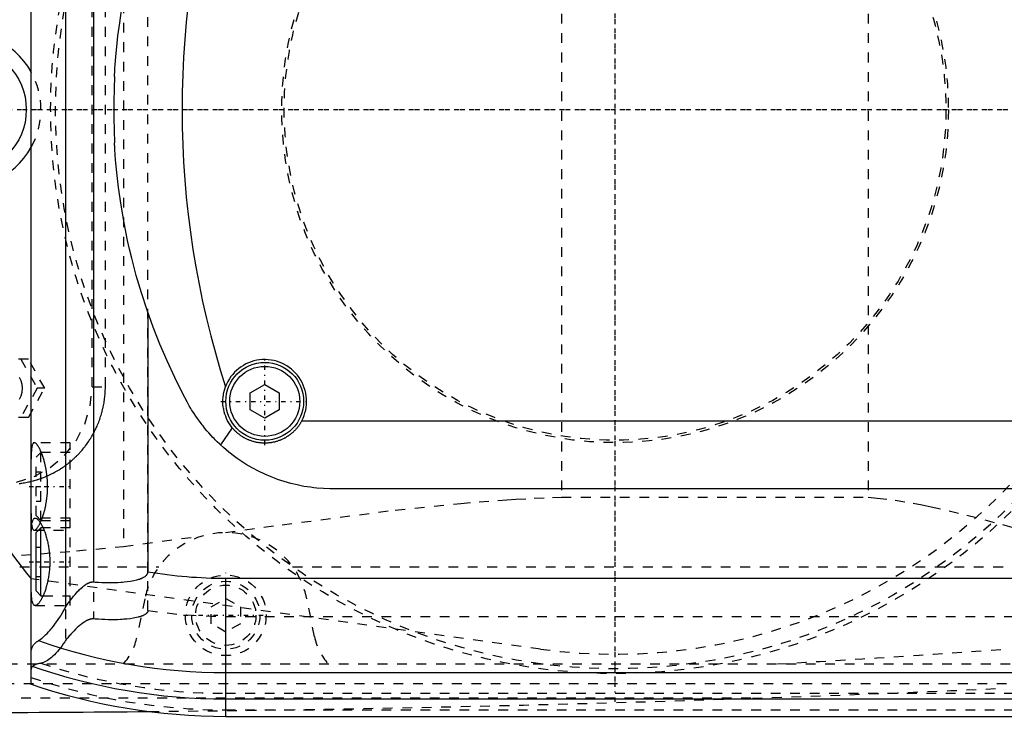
# Model space of a CAD drawing. Extents: x -502 to 168, y -90 to 90.
# Tile 3 of 8: x -261 to -160, y -62 to 9. Entities that reach past the tile are written whole.
import ezdxf

# ---------------------------------------------------------------- set-up
doc = ezdxf.new("R2010")
doc.units = 0
doc.linetypes.add('CENTER', pattern=[1.5, 0.45, -0.5, 0.05, -0.5])
doc.linetypes.add('DASHED', pattern=[2, 1, -1])
for name, color, linetype in [('AM_0', 7, 'CONTINUOUS'), ('AM_3', 7, 'DASHED'), ('AM_7', 7, 'CENTER')]:
    doc.layers.add(name, color=color, linetype=linetype)

msp = doc.modelspace()

# ---------------------------------------------------------------- linework, layer by layer
at = {"layer": 'AM_0', "color": 7, "linetype": 'CONTINUOUS'}
for p, q in [((-260, -59.1), (-260, 59.1)), ((-256.48, 51.17), (-256.48, -51.17)), ((-253.58, 48.57), (-253.58, -48.57)), ((-248, -20.89), (-248, -47.52)), ((-237.5, -29.13), (-236, -28.27)), ((-236, -28.27), (-234.5, -29.13)), ((-237.5, -30.87), (-237.5, -29.13)), ((-234.5, -29.13), (-234.5, -30.87)), ((-236, -31.73), (-237.5, -30.87)), ((-234.5, -30.87), (-236, -31.73)), ((-232.19, -32), (-147.81, -32)), ((-239.33, -32.73), (-240.54, -34.48)), ((-151, -39), (-229, -39)), ((-259, -43), (-259.5, -43.5)), ((-259.5, -49.5), (-259.5, -43.5)), ((-258.79, -43), (-259, -43)), ((-259, -50), (-259, -43)), ((-260, -48.25), (-260.01, -48.25)), ((-240, -62.39), (-240, -48.19)), ((-240, -48.19), (50, -48.19)), ((-259.5, -49.5), (-259, -50)), ((-259, -50), (-258.79, -50)), ((-240, -57.89), (50, -57.89)), ((-240, -60.6), (50, -60.6)), ((-240, -62.39), (50, -62.39))]:
    msp.add_line(p, q, dxfattribs=at)
for points in [[(-251.44, 3.41, 0), (-251.44, 3.41, 0), (-251.44, 3.41, 0), (-251.44, 3.41, 0), (-251.44, 3.41, 0), (-251.44, 3.41, 0), (-251.44, 3.41, 0), (-251.44, 3.41, 0), (-251.44, 3.41, 0), (-251.44, 3.41, 0), (-251.44, 3.42, 0), (-251.44, 3.42, 0), (-251.44, 3.42, 0), (-251.44, 3.42, 0), (-251.44, 3.42, 0), (-251.44, 3.42, 0), (-251.44, 3.42, 0), (-251.44, 3.42, 0), (-251.44, 3.42, 0), (-251.44, 3.42, 0), (-251.44, 3.42, 0), (-251.44, 3.42, 0), (-251.44, 3.42, 0), (-251.44, 3.42, 0), (-251.44, 3.42, 0), (-251.44, 3.42, 0), (-251.44, 3.42, 0), (-251.44, 3.42, 0), (-251.44, 3.42, 0), (-251.44, 3.42, 0), (-251.44, 3.42, 0), (-251.44, 3.42, 0), (-251.44, 3.42, 0), (-251.44, 3.42, 0), (-251.44, 3.42, 0), (-251.44, 3.43, 0), (-251.44, 3.43, 0), (-251.44, 3.43, 0), (-251.44, 3.43, 0), (-251.44, 3.44, 0), (-251.44, 3.45, 0), (-251.44, 3.45, 0), (-251.44, 3.46, 0), (-251.44, 3.46, 0), (-251.44, 3.47, 0), (-251.44, 3.48, 0), (-251.44, 3.49, 0), (-251.44, 3.5, 0), (-251.44, 3.5, 0), (-251.44, 3.51, 0), (-251.44, 3.52, 0), (-251.44, 3.53, 0), (-251.44, 3.53, 0), (-251.43, 3.54, 0), (-251.43, 3.55, 0), (-251.43, 3.56, 0), (-251.43, 3.56, 0), (-251.43, 3.57, 0), (-251.43, 3.58, 0), (-251.43, 3.59, 0), (-251.43, 3.63, 0), (-251.43, 3.7, 0), (-251.42, 3.77, 0), (-251.42, 3.85, 0), (-251.41, 3.94, 0), (-251.41, 3.98, 0), (-251.41, 4.03, 0), (-251.4, 4.12, 0), (-251.39, 4.23, 0), (-251.36, 4.63, 0), (-251.33, 5.03, 0), (-251.3, 5.47, 0), (-251.21, 6.44, 0), (-251.08, 7.57, 0), (-250.9, 8.91, 0), (-250.67, 10.45, 0)], [(-243.98, -30.04, 0), (-244.41, -29.21, 0), (-245.25, -27.54, 0), (-246.04, -25.84, 0), (-246.41, -24.98, 0), (-246.78, -24.12, 0), (-247.46, -22.38, 0), (-248.09, -20.62, 0), (-248.67, -18.85, 0), (-249.2, -17.06, 0), (-249.67, -15.26, 0), (-249.89, -14.36, 0), (-250.09, -13.45, 0), (-250.46, -11.63, 0), (-250.77, -9.81, 0), (-251.03, -8.01, 0), (-251.21, -6.45, 0), (-251.32, -5.17, 0), (-251.36, -4.67, 0), (-251.37, -4.59, 0), (-251.38, -4.45, 0), (-251.39, -4.32, 0), (-251.39, -4.26, 0), (-251.39, -4.2, 0), (-251.4, -4.09, 0), (-251.41, -3.99, 0), (-251.41, -3.9, 0), (-251.42, -3.82, 0), (-251.42, -3.75, 0), (-251.42, -3.72, 0), (-251.43, -3.68, 0), (-251.43, -3.63, 0), (-251.43, -3.58, 0), (-251.43, -3.55, 0), (-251.43, -3.54, 0), (-251.43, -3.54, 0), (-251.44, -3.53, 0), (-251.44, -3.53, 0), (-251.44, -3.52, 0), (-251.44, -3.52, 0), (-251.44, -3.51, 0), (-251.44, -3.51, 0), (-251.44, -3.5, 0), (-251.44, -3.5, 0), (-251.44, -3.49, 0), (-251.44, -3.49, 0), (-251.44, -3.48, 0), (-251.44, -3.48, 0), (-251.44, -3.47, 0), (-251.44, -3.47, 0), (-251.44, -3.47, 0), (-251.44, -3.47, 0), (-251.44, -3.46, 0), (-251.44, -3.46, 0), (-251.44, -3.45, 0), (-251.44, -3.45, 0), (-251.44, -3.45, 0), (-251.44, -3.45, 0), (-251.44, -3.44, 0), (-251.44, -3.44, 0), (-251.44, -3.44, 0), (-251.44, -3.44, 0), (-251.44, -3.43, 0), (-251.44, -3.43, 0), (-251.44, -3.43, 0), (-251.44, -3.43, 0), (-251.44, -3.42, 0), (-251.44, -3.42, 0), (-251.44, -3.42, 0), (-251.44, -3.42, 0), (-251.44, -3.42, 0), (-251.44, -3.42, 0), (-251.44, -3.42, 0), (-251.44, -3.42, 0), (-251.44, -3.41, 0), (-251.44, -3.41, 0), (-251.44, -3.41, 0)], [(-239.33, -32.73, 0), (-239.4, -32.63, 0), (-239.55, -32.43, 0), (-239.69, -32.21, 0), (-239.75, -32.11, 0), (-239.81, -32, 0), (-239.92, -31.77, 0), (-240.01, -31.54, 0), (-240.1, -31.31, 0), (-240.17, -31.07, 0), (-240.22, -30.82, 0), (-240.24, -30.7, 0), (-240.26, -30.58, 0), (-240.29, -30.33, 0), (-240.3, -30.08, 0), (-240.3, -29.83, 0), (-240.28, -29.58, 0), (-240.25, -29.34, 0), (-240.23, -29.21, 0), (-240.2, -29.09, 0), (-240.14, -28.85, 0), (-240.07, -28.61, 0), (-240.03, -28.49, 0)], [(-240.54, -34.48, 0), (-240.65, -34.38, 0), (-240.88, -34.16, 0), (-241.1, -33.94, 0), (-241.21, -33.83, 0), (-241.32, -33.71, 0), (-241.53, -33.49, 0), (-241.74, -33.25, 0), (-241.95, -33.02, 0), (-242.15, -32.78, 0), (-242.34, -32.53, 0), (-242.44, -32.41, 0), (-242.53, -32.29, 0), (-242.72, -32.04, 0), (-242.9, -31.78, 0), (-243.08, -31.52, 0), (-243.26, -31.26, 0), (-243.42, -31, 0), (-243.51, -30.86, 0), (-243.59, -30.73, 0), (-243.75, -30.46, 0), (-243.9, -30.18, 0), (-243.98, -30.04, 0)], [(-232.19, -32, 0), (-232.21, -32.04, 0), (-232.25, -32.11, 0), (-232.29, -32.17, 0), (-232.31, -32.21, 0), (-232.33, -32.24, 0), (-232.37, -32.31, 0), (-232.42, -32.38, 0), (-232.46, -32.44, 0), (-232.51, -32.51, 0), (-232.55, -32.57, 0), (-232.58, -32.6, 0), (-232.6, -32.63, 0), (-232.65, -32.69, 0), (-232.7, -32.75, 0), (-232.75, -32.81, 0), (-232.8, -32.87, 0), (-232.85, -32.93, 0), (-232.88, -32.96, 0), (-232.9, -32.98, 0), (-232.96, -33.04, 0), (-233.01, -33.09, 0), (-233.04, -33.12, 0), (-233.06, -33.14, 0), (-233.12, -33.19, 0), (-233.18, -33.25, 0), (-233.21, -33.27, 0), (-233.24, -33.3, 0), (-233.3, -33.34, 0), (-233.36, -33.39, 0), (-233.42, -33.44, 0), (-233.48, -33.49, 0), (-233.55, -33.53, 0), (-233.58, -33.56, 0), (-233.61, -33.58, 0), (-233.68, -33.62, 0), (-233.75, -33.66, 0), (-233.82, -33.7, 0), (-233.88, -33.74, 0), (-233.95, -33.78, 0), (-233.99, -33.8, 0), (-234.02, -33.82, 0), (-234.1, -33.86, 0), (-234.17, -33.89, 0), (-234.24, -33.92, 0), (-234.31, -33.96, 0), (-234.39, -33.99, 0), (-234.42, -34, 0), (-234.46, -34.02, 0), (-234.54, -34.04, 0), (-234.61, -34.07, 0), (-234.69, -34.09, 0), (-234.76, -34.12, 0), (-234.84, -34.14, 0), (-234.88, -34.15, 0), (-234.92, -34.16, 0), (-234.99, -34.18, 0), (-235.07, -34.2, 0), (-235.15, -34.21, 0), (-235.23, -34.23, 0), (-235.3, -34.24, 0), (-235.34, -34.25, 0), (-235.38, -34.26, 0), (-235.46, -34.27, 0), (-235.54, -34.28, 0), (-235.58, -34.28, 0), (-235.62, -34.28, 0), (-235.69, -34.29, 0), (-235.77, -34.29, 0), (-235.81, -34.3, 0), (-235.85, -34.3, 0), (-235.92, -34.3, 0), (-236, -34.3, 0), (-236.08, -34.3, 0), (-236.15, -34.3, 0), (-236.23, -34.29, 0), (-236.27, -34.29, 0), (-236.31, -34.29, 0), (-236.38, -34.28, 0), (-236.46, -34.28, 0), (-236.54, -34.27, 0), (-236.62, -34.26, 0), (-236.69, -34.24, 0), (-236.73, -34.24, 0), (-236.77, -34.23, 0), (-236.85, -34.22, 0), (-236.93, -34.2, 0), (-237, -34.18, 0), (-237.08, -34.16, 0), (-237.16, -34.14, 0), (-237.2, -34.13, 0), (-237.24, -34.12, 0), (-237.31, -34.1, 0), (-237.39, -34.07, 0), (-237.46, -34.04, 0), (-237.54, -34.02, 0), (-237.61, -33.99, 0), (-237.65, -33.97, 0), (-237.69, -33.96, 0), (-237.76, -33.92, 0), (-237.83, -33.89, 0), (-237.9, -33.86, 0), (-237.97, -33.82, 0), (-238.05, -33.78, 0), (-238.08, -33.76, 0), (-238.12, -33.74, 0), (-238.18, -33.7, 0), (-238.25, -33.66, 0), (-238.29, -33.64, 0), (-238.32, -33.62, 0), (-238.39, -33.58, 0), (-238.45, -33.53, 0), (-238.48, -33.51, 0), (-238.51, -33.49, 0), (-238.58, -33.44, 0), (-238.64, -33.39, 0), (-238.7, -33.35, 0), (-238.76, -33.3, 0), (-238.82, -33.25, 0), (-238.85, -33.22, 0), (-238.88, -33.2, 0), (-238.93, -33.14, 0), (-238.99, -33.09, 0), (-239.04, -33.04, 0), (-239.1, -32.98, 0), (-239.15, -32.93, 0), (-239.17, -32.9, 0), (-239.2, -32.87, 0), (-239.25, -32.81, 0), (-239.3, -32.75, 0), (-239.33, -32.73, 0)], [(-229, -39, 0), (-229.32, -39, 0), (-229.97, -38.97, 0), (-230.64, -38.92, 0), (-230.97, -38.89, 0), (-231.31, -38.84, 0), (-231.98, -38.74, 0), (-232.66, -38.6, 0), (-233.33, -38.44, 0), (-234.01, -38.25, 0), (-234.68, -38.02, 0), (-235.01, -37.9, 0), (-235.35, -37.77, 0), (-236, -37.49, 0), (-236.65, -37.18, 0), (-237.29, -36.84, 0), (-237.91, -36.48, 0), (-238.52, -36.08, 0), (-238.82, -35.88, 0), (-239.11, -35.66, 0), (-239.69, -35.22, 0), (-240.25, -34.74, 0), (-240.54, -34.48, 0)], [(-260, -44.5, 0), (-260, -44.38, 0), (-260, -44.13, 0), (-260, -43.9, 0), (-260, -43.78, 0), (-259.99, -43.67, 0), (-259.99, -43.47, 0), (-259.98, -43.27, 0), (-259.97, -43.09, 0), (-259.96, -42.92, 0), (-259.94, -42.75, 0), (-259.93, -42.68, 0), (-259.92, -42.6, 0), (-259.9, -42.47, 0), (-259.87, -42.35, 0), (-259.84, -42.25, 0), (-259.8, -42.17, 0), (-259.76, -42.1, 0), (-259.74, -42.07, 0), (-259.72, -42.05, 0), (-259.67, -42.02, 0), (-259.62, -42, 0), (-259.59, -42, 0)], [(-259.59, -42, 0), (-259.58, -42, 0), (-259.55, -42, 0), (-259.52, -42.01, 0), (-259.51, -42.02, 0), (-259.49, -42.02, 0), (-259.46, -42.04, 0), (-259.43, -42.06, 0), (-259.4, -42.08, 0), (-259.37, -42.1, 0), (-259.33, -42.13, 0), (-259.32, -42.15, 0), (-259.3, -42.17, 0), (-259.26, -42.2, 0), (-259.23, -42.25, 0), (-259.19, -42.29, 0), (-259.16, -42.34, 0), (-259.12, -42.39, 0), (-259.1, -42.42, 0), (-259.08, -42.45, 0), (-259.05, -42.51, 0), (-259.01, -42.57, 0), (-258.99, -42.6, 0), (-258.97, -42.63, 0), (-258.93, -42.7, 0), (-258.9, -42.77, 0), (-258.88, -42.81, 0), (-258.86, -42.85, 0), (-258.82, -42.92, 0), (-258.78, -43, 0), (-258.75, -43.09, 0), (-258.71, -43.17, 0), (-258.68, -43.26, 0), (-258.66, -43.3, 0), (-258.64, -43.34, 0), (-258.61, -43.43, 0), (-258.58, -43.53, 0), (-258.54, -43.62, 0), (-258.51, -43.73, 0), (-258.48, -43.83, 0), (-258.46, -43.88, 0), (-258.45, -43.93, 0), (-258.42, -44.04, 0), (-258.39, -44.16, 0), (-258.36, -44.27, 0), (-258.33, -44.39, 0), (-258.3, -44.51, 0), (-258.29, -44.57, 0), (-258.28, -44.63, 0), (-258.25, -44.75, 0), (-258.23, -44.87, 0), (-258.21, -45, 0), (-258.19, -45.13, 0), (-258.17, -45.26, 0), (-258.16, -45.32, 0), (-258.15, -45.39, 0), (-258.14, -45.52, 0), (-258.13, -45.65, 0), (-258.12, -45.78, 0), (-258.11, -45.91, 0), (-258.1, -46.04, 0), (-258.1, -46.11, 0), (-258.09, -46.17, 0), (-258.09, -46.31, 0), (-258.09, -46.44, 0), (-258.09, -46.5, 0), (-258.09, -46.56, 0), (-258.09, -46.69, 0), (-258.09, -46.83, 0), (-258.1, -46.89, 0), (-258.1, -46.96, 0), (-258.11, -47.09, 0), (-258.12, -47.22, 0), (-258.13, -47.35, 0), (-258.14, -47.48, 0), (-258.15, -47.61, 0), (-258.16, -47.68, 0), (-258.17, -47.74, 0), (-258.19, -47.87, 0), (-258.21, -48, 0), (-258.23, -48.13, 0), (-258.25, -48.25, 0), (-258.28, -48.37, 0), (-258.29, -48.43, 0), (-258.3, -48.49, 0), (-258.33, -48.61, 0), (-258.36, -48.73, 0), (-258.39, -48.84, 0), (-258.42, -48.96, 0), (-258.45, -49.07, 0), (-258.46, -49.12, 0), (-258.48, -49.17, 0), (-258.51, -49.27, 0), (-258.54, -49.38, 0), (-258.58, -49.47, 0), (-258.61, -49.57, 0), (-258.64, -49.66, 0), (-258.66, -49.7, 0), (-258.68, -49.74, 0), (-258.71, -49.83, 0), (-258.75, -49.91, 0), (-258.78, -50, 0), (-258.82, -50.08, 0), (-258.86, -50.15, 0), (-258.88, -50.19, 0), (-258.9, -50.23, 0), (-258.93, -50.3, 0), (-258.97, -50.37, 0), (-258.99, -50.4, 0), (-259.01, -50.43, 0), (-259.05, -50.49, 0), (-259.08, -50.55, 0), (-259.1, -50.58, 0), (-259.12, -50.61, 0), (-259.16, -50.66, 0), (-259.19, -50.71, 0), (-259.23, -50.75, 0), (-259.26, -50.8, 0), (-259.3, -50.83, 0), (-259.32, -50.85, 0), (-259.33, -50.87, 0), (-259.37, -50.9, 0), (-259.4, -50.92, 0), (-259.43, -50.94, 0), (-259.46, -50.96, 0), (-259.49, -50.98, 0), (-259.51, -50.98, 0), (-259.52, -50.99, 0), (-259.55, -51, 0), (-259.58, -51, 0), (-259.59, -51, 0)], [(-253.58, -48.57, 0), (-253.41, -48.58, 0), (-253.07, -48.6, 0), (-252.74, -48.62, 0), (-252.57, -48.62, 0), (-252.4, -48.63, 0), (-252.07, -48.63, 0), (-251.74, -48.63, 0), (-251.42, -48.63, 0), (-251.1, -48.62, 0), (-250.78, -48.6, 0), (-250.62, -48.58, 0), (-250.46, -48.57, 0), (-250.14, -48.54, 0), (-249.8, -48.49, 0), (-249.46, -48.43, 0), (-249.13, -48.35, 0), (-248.95, -48.3, 0), (-248.9, -48.28, 0), (-248.85, -48.27, 0), (-248.82, -48.26, 0), (-248.8, -48.25, 0), (-248.75, -48.23, 0), (-248.69, -48.21, 0), (-248.67, -48.2, 0), (-248.64, -48.19, 0), (-248.59, -48.16, 0), (-248.54, -48.14, 0), (-248.51, -48.13, 0), (-248.49, -48.11, 0), (-248.44, -48.09, 0), (-248.39, -48.06, 0), (-248.34, -48.03, 0), (-248.3, -48, 0), (-248.25, -47.97, 0), (-248.23, -47.95, 0), (-248.21, -47.93, 0), (-248.19, -47.91, 0), (-248.18, -47.9, 0), (-248.17, -47.9, 0), (-248.17, -47.89, 0), (-248.17, -47.89, 0), (-248.16, -47.88, 0), (-248.15, -47.88, 0), (-248.15, -47.87, 0), (-248.14, -47.86, 0), (-248.13, -47.86, 0), (-248.13, -47.85, 0), (-248.13, -47.85, 0), (-248.12, -47.84, 0), (-248.12, -47.83, 0), (-248.11, -47.83, 0), (-248.11, -47.82, 0), (-248.1, -47.81, 0), (-248.1, -47.81, 0), (-248.09, -47.81, 0), (-248.09, -47.8, 0), (-248.08, -47.79, 0), (-248.08, -47.78, 0), (-248.07, -47.78, 0), (-248.07, -47.77, 0), (-248.07, -47.76, 0), (-248.07, -47.76, 0), (-248.06, -47.75, 0), (-248.06, -47.74, 0), (-248.05, -47.73, 0), (-248.05, -47.73, 0), (-248.04, -47.72, 0), (-248.04, -47.71, 0), (-248.04, -47.71, 0), (-248.04, -47.7, 0), (-248.03, -47.69, 0), (-248.03, -47.69, 0), (-248.03, -47.68, 0), (-248.03, -47.67, 0), (-248.02, -47.67, 0), (-248.02, -47.66, 0), (-248.02, -47.66, 0), (-248.02, -47.65, 0), (-248.02, -47.64, 0), (-248.01, -47.63, 0), (-248.01, -47.62, 0), (-248.01, -47.61, 0), (-248.01, -47.61, 0), (-248.01, -47.6, 0), (-248.01, -47.59, 0), (-248, -47.58, 0), (-248, -47.57, 0), (-248, -47.57, 0), (-248, -47.56, 0), (-248, -47.55, 0), (-248, -47.55, 0), (-248, -47.54, 0), (-248, -47.53, 0), (-248, -47.52, 0)], [(-259.59, -51, 0), (-259.62, -51, 0), (-259.67, -50.98, 0), (-259.72, -50.95, 0), (-259.74, -50.93, 0), (-259.76, -50.9, 0), (-259.8, -50.83, 0), (-259.84, -50.75, 0), (-259.87, -50.65, 0), (-259.9, -50.53, 0), (-259.92, -50.4, 0), (-259.93, -50.32, 0), (-259.94, -50.25, 0), (-259.96, -50.08, 0), (-259.97, -49.91, 0), (-259.98, -49.73, 0), (-259.99, -49.53, 0), (-259.99, -49.33, 0), (-260, -49.22, 0), (-260, -49.1, 0), (-260, -48.87, 0), (-260, -48.62, 0), (-260, -48.5, 0)], [(-256.48, -51.17, 0), (-256.4, -51.06, 0), (-256.26, -50.84, 0), (-256.11, -50.63, 0), (-256.03, -50.53, 0), (-255.95, -50.43, 0), (-255.8, -50.23, 0), (-255.65, -50.04, 0), (-255.49, -49.85, 0), (-255.34, -49.68, 0), (-255.19, -49.52, 0), (-255.11, -49.44, 0), (-255.03, -49.36, 0), (-254.88, -49.22, 0), (-254.74, -49.09, 0), (-254.58, -48.96, 0), (-254.49, -48.89, 0), (-254.46, -48.88, 0), (-254.43, -48.86, 0), (-254.42, -48.85, 0), (-254.41, -48.84, 0), (-254.38, -48.82, 0), (-254.35, -48.8, 0), (-254.32, -48.78, 0), (-254.29, -48.77, 0), (-254.26, -48.75, 0), (-254.25, -48.74, 0), (-254.24, -48.73, 0), (-254.21, -48.72, 0), (-254.18, -48.7, 0), (-254.16, -48.7, 0), (-254.15, -48.69, 0), (-254.12, -48.68, 0), (-254.08, -48.66, 0), (-254.07, -48.66, 0), (-254.05, -48.65, 0), (-254.02, -48.64, 0), (-253.99, -48.63, 0), (-253.96, -48.62, 0), (-253.93, -48.61, 0), (-253.9, -48.6, 0), (-253.88, -48.59, 0), (-253.86, -48.59, 0), (-253.83, -48.58, 0), (-253.8, -48.58, 0), (-253.76, -48.57, 0), (-253.73, -48.57, 0), (-253.7, -48.57, 0), (-253.68, -48.57, 0), (-253.66, -48.57, 0), (-253.63, -48.57, 0), (-253.6, -48.57, 0), (-253.58, -48.57, 0)], [(-259.24, -54.6, 0), (-259.18, -54.57, 0), (-259.06, -54.49, 0), (-258.94, -54.39, 0), (-258.87, -54.34, 0), (-258.8, -54.28, 0), (-258.66, -54.16, 0), (-258.52, -54.02, 0), (-258.37, -53.87, 0), (-258.21, -53.71, 0), (-258.05, -53.53, 0), (-257.97, -53.43, 0), (-257.89, -53.34, 0), (-257.72, -53.13, 0), (-257.56, -52.91, 0), (-257.39, -52.68, 0), (-257.22, -52.44, 0), (-257.05, -52.18, 0), (-256.97, -52.04, 0), (-256.88, -51.91, 0), (-256.72, -51.62, 0), (-256.55, -51.33, 0), (-256.48, -51.17, 0)], [(-260, -55.78, 0), (-260, -55.74, 0), (-259.99, -55.66, 0), (-259.99, -55.58, 0), (-259.98, -55.55, 0), (-259.97, -55.51, 0), (-259.95, -55.44, 0), (-259.93, -55.37, 0), (-259.9, -55.3, 0), (-259.87, -55.23, 0), (-259.84, -55.16, 0), (-259.82, -55.13, 0), (-259.79, -55.1, 0), (-259.75, -55.03, 0), (-259.7, -54.97, 0), (-259.64, -54.91, 0), (-259.58, -54.85, 0), (-259.51, -54.79, 0), (-259.48, -54.76, 0), (-259.44, -54.73, 0), (-259.37, -54.68, 0), (-259.28, -54.63, 0), (-259.24, -54.6, 0)]]:
    msp.add_polyline3d(points, dxfattribs=at)
for centre, radius in [((-267, 0), 6.5), ((-236, -30), 4), ((-236, -30), 3.6)]:
    msp.add_circle(centre, radius, dxfattribs=at)
for centre, radius, start, end in [((-151.5, 0), 93, 162.1586, 197.8414), ((-267, 0), 8, 28.955, 331.045), ((-151.5, 0), 100, 178.0435, 181.9565), ((-236, -30), 4.3, 332.2823, 159.4924), ((-200, 0), 77, 201.3237, 218.8014), ((-240, 0), 48.19, 260.4445, 270), ((-240, 0), 57.89, 250.5884, 270), ((-240, 0), 60.6, 250.7279, 270), ((-240, 0), 62.39, 251.3023, 270), ((-271.93, 2437.99), 2500, 270.13597, 270.55175)]:
    msp.add_arc(centre, radius, start, end, dxfattribs=at)
at = {"layer": 'AM_3', "color": 6, "linetype": 'DASHED'}
for p, q in [((-256.48, 54.6), (-256.48, -54.6)), ((-253.58, 52.38), (-253.58, -52.38)), ((-248, -51.49), (-248, 51.49)), ((-250.5, 44.92), (-250.5, -44.92)), ((-205.5, 39.86), (-205.5, -39.86)), ((-174, 39.86), (-174, -39.86)), ((-253.75, -28.5), (-253.75, 28.5)), ((-252.38, -28.5), (-252.38, 28.5)), ((-260.29, -25.65), (-264.41, -25.65)), ((-261.06, -25.65), (-259.39, -28.65)), ((-258.61, -28.65), (-260.29, -25.65)), ((-259.39, -28.65), (-261.06, -31.65)), ((-260.29, -31.65), (-258.61, -28.65)), ((-258.61, -28.65), (-259.39, -28.65)), ((-253.75, -28.5), (-252.38, -28.5)), ((-260.29, -31.65), (-264.41, -31.65)), ((-256, -34.25), (-259.69, -34.25)), ((-256, -51), (-256, -34.25)), ((-259, -35.25), (-259.5, -35.75)), ((-256, -35.25), (-259, -35.25)), ((-259, -42.25), (-259, -35.25)), ((-259.5, -41.75), (-259.5, -35.75)), ((-259.5, -37.25), (-259, -37.25)), ((-259.5, -38.75), (-259, -38.75)), ((-259.5, -40.25), (-259, -40.25)), ((-205.5, -39.86), (-174, -39.86)), ((-256, -42), (-259.59, -42)), ((-259.5, -41.75), (-259, -42.25)), ((-259, -42.25), (-256, -42.25)), ((-259.69, -43.25), (-256, -43.25)), ((-256, -43), (-258.79, -43)), ((-250.5, -44.92), (-242.28, -43.81)), ((-259.5, -45), (-259, -45)), ((-259.5, -46.5), (-259, -46.5)), ((-279.16, -47), (-246.87, -47)), ((-233.13, -47), (-142.19, -47)), ((-207.66, -55.47), (-260, -48.25)), ((-259.5, -48), (-259, -48)), ((-258.79, -50), (-256, -50)), ((-248.33, -50.31), (-249.12, -54.2)), ((-241.5, -51.13), (-240, -50.27)), ((-240, -50.27), (-238.5, -51.13)), ((-230.88, -54.2), (-231.67, -50.31)), ((-259.59, -51), (-256, -51)), ((-241.5, -52.87), (-241.5, -51.13)), ((-238.5, -51.13), (-238.5, -52.87)), ((-240, -52.11), (50, -52.11)), ((-240, -53.73), (-241.5, -52.87)), ((-238.5, -52.87), (-240, -53.73)), ((-394.4, -57), (-142.93, -57)), ((-362.76, -59), (-152.3, -59)), ((-331.04, -60.5), (-185.14, -60.5)), ((-240, -60.02), (50, -60.02)), ((-240, -61.72), (50, -61.72))]:
    msp.add_line(p, q, dxfattribs=at)
for points in [[(-261.21, -29.76), (-261.04, -29.42), (-260.93, -29.04), (-260.89, -28.65), (-260.93, -28.26), (-261.04, -27.88), (-261.21, -27.54)], [(-263.41, -38.5), (-261.52, -38.31), (-259.71, -37.74), (-258.04, -36.81), (-256.58, -35.57), (-255.38, -34.06), (-254.48, -32.33), (-253.93, -30.45), (-253.75, -28.5)]]:
    msp.add_lwpolyline(points, dxfattribs=at)
for points in [[(-261.25, -38.44, 0), (-261.11, -38.43, 0), (-261.04, -38.42, 0), (-260.96, -38.41, 0), (-260.82, -38.39, 0), (-260.68, -38.37, 0), (-260.54, -38.34, 0), (-260.4, -38.31, 0), (-260.26, -38.28, 0), (-260.18, -38.27, 0), (-260.11, -38.25, 0), (-259.97, -38.22, 0), (-259.83, -38.18, 0), (-259.76, -38.17, 0), (-259.69, -38.15, 0), (-259.55, -38.11, 0), (-259.41, -38.07, 0), (-259.34, -38.04, 0), (-259.27, -38.02, 0), (-259.13, -37.97, 0), (-258.99, -37.93, 0), (-258.86, -37.88, 0), (-258.72, -37.82, 0), (-258.58, -37.77, 0), (-258.51, -37.74, 0), (-258.45, -37.71, 0), (-258.31, -37.65, 0), (-258.18, -37.59, 0), (-258.04, -37.53, 0), (-257.91, -37.47, 0), (-257.78, -37.4, 0), (-257.72, -37.37, 0), (-257.65, -37.33, 0), (-257.52, -37.26, 0), (-257.4, -37.19, 0), (-257.27, -37.12, 0), (-257.14, -37.04, 0), (-257.02, -36.96, 0), (-256.96, -36.92, 0), (-256.9, -36.88, 0), (-256.78, -36.8, 0), (-256.66, -36.72, 0), (-256.54, -36.64, 0), (-256.42, -36.55, 0), (-256.31, -36.47, 0), (-256.25, -36.42, 0), (-256.19, -36.38, 0), (-256.08, -36.29, 0), (-255.97, -36.2, 0), (-255.86, -36.1, 0), (-255.76, -36.01, 0), (-255.65, -35.92, 0), (-255.6, -35.87, 0), (-255.55, -35.82, 0), (-255.45, -35.72, 0), (-255.35, -35.63, 0), (-255.3, -35.58, 0), (-255.25, -35.53, 0), (-255.15, -35.43, 0), (-255.05, -35.33, 0), (-255.01, -35.27, 0), (-254.96, -35.22, 0), (-254.87, -35.12, 0), (-254.77, -35.01, 0), (-254.68, -34.9, 0), (-254.59, -34.79, 0), (-254.5, -34.67, 0), (-254.46, -34.62, 0), (-254.41, -34.56, 0), (-254.33, -34.44, 0), (-254.24, -34.33, 0), (-254.16, -34.21, 0), (-254.08, -34.09, 0), (-254, -33.97, 0), (-253.96, -33.9, 0), (-253.92, -33.84, 0), (-253.84, -33.72, 0), (-253.76, -33.59, 0), (-253.69, -33.46, 0), (-253.62, -33.33, 0), (-253.55, -33.2, 0), (-253.51, -33.14, 0), (-253.48, -33.07, 0), (-253.41, -32.94, 0), (-253.35, -32.81, 0), (-253.29, -32.67, 0), (-253.23, -32.54, 0), (-253.17, -32.4, 0), (-253.14, -32.33, 0), (-253.11, -32.27, 0), (-253.06, -32.13, 0), (-253, -31.99, 0), (-252.95, -31.85, 0), (-252.91, -31.71, 0), (-252.86, -31.57, 0), (-252.84, -31.5, 0), (-252.82, -31.43, 0), (-252.77, -31.29, 0), (-252.73, -31.14, 0), (-252.71, -31.07, 0), (-252.7, -31, 0), (-252.66, -30.86, 0), (-252.63, -30.71, 0), (-252.61, -30.64, 0), (-252.6, -30.57, 0), (-252.57, -30.43, 0), (-252.54, -30.28, 0), (-252.51, -30.14, 0), (-252.49, -30, 0), (-252.47, -29.85, 0), (-252.46, -29.78, 0), (-252.45, -29.71, 0), (-252.44, -29.56, 0), (-252.42, -29.42, 0), (-252.41, -29.28, 0), (-252.4, -29.14, 0), (-252.39, -28.99, 0), (-252.39, -28.92, 0), (-252.39, -28.85, 0), (-252.38, -28.71, 0), (-252.38, -28.57, 0), (-252.38, -28.5, 0)], [(-259.69, -34.25, 0), (-259.7, -34.25, 0), (-259.74, -34.26, 0), (-259.78, -34.28, 0), (-259.79, -34.3, 0), (-259.81, -34.32, 0), (-259.84, -34.36, 0), (-259.87, -34.42, 0), (-259.89, -34.48, 0), (-259.91, -34.56, 0), (-259.93, -34.65, 0), (-259.94, -34.7, 0), (-259.95, -34.75, 0), (-259.96, -34.86, 0), (-259.97, -34.99, 0), (-259.98, -35.11, 0), (-259.99, -35.25, 0), (-259.99, -35.4, 0), (-260, -35.47, 0), (-260, -35.55, 0), (-260, -35.71, 0), (-260, -35.87, 0), (-260, -35.96, 0)], [(-258.96, -35.25, 0), (-258.98, -35.2, 0), (-259.03, -35.1, 0), (-259.07, -35, 0), (-259.09, -34.95, 0), (-259.12, -34.91, 0), (-259.16, -34.82, 0), (-259.21, -34.74, 0), (-259.25, -34.67, 0), (-259.29, -34.6, 0), (-259.34, -34.53, 0), (-259.36, -34.51, 0), (-259.38, -34.48, 0), (-259.42, -34.43, 0), (-259.46, -34.38, 0), (-259.5, -34.34, 0), (-259.54, -34.31, 0), (-259.57, -34.29, 0), (-259.59, -34.28, 0), (-259.61, -34.27, 0), (-259.64, -34.26, 0), (-259.67, -34.25, 0), (-259.69, -34.25, 0)], [(-258.86, -42, 0), (-258.86, -41.98, 0), (-258.84, -41.93, 0), (-258.82, -41.88, 0), (-258.81, -41.86, 0), (-258.81, -41.83, 0), (-258.79, -41.78, 0), (-258.77, -41.73, 0), (-258.76, -41.68, 0), (-258.74, -41.63, 0), (-258.72, -41.58, 0), (-258.71, -41.55, 0), (-258.71, -41.52, 0), (-258.69, -41.47, 0), (-258.67, -41.41, 0), (-258.66, -41.35, 0), (-258.64, -41.29, 0), (-258.63, -41.24, 0), (-258.62, -41.21, 0), (-258.61, -41.18, 0), (-258.6, -41.12, 0), (-258.58, -41.05, 0), (-258.57, -41.02, 0), (-258.57, -40.99, 0), (-258.55, -40.93, 0), (-258.54, -40.87, 0), (-258.53, -40.84, 0), (-258.53, -40.8, 0), (-258.51, -40.74, 0), (-258.5, -40.67, 0), (-258.49, -40.61, 0), (-258.48, -40.54, 0), (-258.46, -40.48, 0), (-258.46, -40.44, 0), (-258.45, -40.41, 0), (-258.44, -40.34, 0), (-258.43, -40.27, 0), (-258.42, -40.2, 0), (-258.41, -40.14, 0), (-258.4, -40.07, 0), (-258.4, -40.03, 0), (-258.39, -40, 0), (-258.38, -39.93, 0), (-258.38, -39.86, 0), (-258.37, -39.79, 0), (-258.36, -39.72, 0), (-258.36, -39.65, 0), (-258.35, -39.61, 0), (-258.35, -39.58, 0), (-258.34, -39.51, 0), (-258.34, -39.43, 0), (-258.33, -39.36, 0), (-258.33, -39.29, 0), (-258.33, -39.22, 0), (-258.33, -39.19, 0), (-258.32, -39.15, 0), (-258.32, -39.08, 0), (-258.32, -39.01, 0), (-258.32, -38.94, 0), (-258.32, -38.87, 0), (-258.32, -38.8, 0), (-258.32, -38.77, 0), (-258.32, -38.73, 0), (-258.32, -38.66, 0), (-258.32, -38.59, 0), (-258.32, -38.56, 0), (-258.32, -38.52, 0), (-258.32, -38.45, 0), (-258.32, -38.38, 0), (-258.32, -38.35, 0), (-258.33, -38.31, 0), (-258.33, -38.24, 0), (-258.33, -38.17, 0), (-258.34, -38.1, 0), (-258.34, -38.03, 0), (-258.35, -37.96, 0), (-258.35, -37.92, 0), (-258.35, -37.89, 0), (-258.36, -37.82, 0), (-258.37, -37.75, 0), (-258.37, -37.68, 0), (-258.38, -37.61, 0), (-258.39, -37.54, 0), (-258.39, -37.5, 0), (-258.4, -37.47, 0), (-258.41, -37.4, 0), (-258.42, -37.33, 0), (-258.43, -37.26, 0), (-258.44, -37.19, 0), (-258.45, -37.12, 0), (-258.45, -37.09, 0), (-258.46, -37.06, 0), (-258.47, -36.99, 0), (-258.48, -36.92, 0), (-258.49, -36.86, 0), (-258.51, -36.79, 0), (-258.52, -36.73, 0), (-258.53, -36.7, 0), (-258.53, -36.66, 0), (-258.55, -36.6, 0), (-258.56, -36.54, 0), (-258.57, -36.48, 0), (-258.59, -36.41, 0), (-258.6, -36.35, 0), (-258.61, -36.32, 0), (-258.62, -36.29, 0), (-258.63, -36.23, 0), (-258.65, -36.18, 0), (-258.66, -36.15, 0), (-258.67, -36.12, 0), (-258.68, -36.06, 0), (-258.7, -36.01, 0), (-258.71, -35.98, 0), (-258.71, -35.95, 0), (-258.73, -35.9, 0), (-258.75, -35.84, 0), (-258.76, -35.79, 0), (-258.78, -35.74, 0), (-258.8, -35.69, 0), (-258.81, -35.67, 0), (-258.81, -35.64, 0), (-258.83, -35.59, 0), (-258.85, -35.54, 0), (-258.86, -35.5, 0), (-258.88, -35.45, 0), (-258.9, -35.41, 0), (-258.91, -35.38, 0), (-258.92, -35.36, 0), (-258.94, -35.32, 0), (-258.95, -35.27, 0), (-258.96, -35.25, 0)], [(-240.04, -43.5, 0), (-234.21, -42.69, 0), (-222.58, -41.18, 0), (-215.86, -40.49, 0), (-213.96, -40.33, 0), (-212.06, -40.19, 0), (-211.12, -40.12, 0), (-210.18, -40.07, 0), (-208.3, -39.97, 0), (-206.43, -39.89, 0), (-205.5, -39.86, 0)], [(-174, -39.86, 0), (-173.07, -39.94, 0), (-171.22, -40.17, 0), (-169.37, -40.47, 0), (-168.44, -40.64, 0), (-167.52, -40.83, 0), (-165.68, -41.25, 0), (-163.84, -41.7, 0), (-162.01, -42.18, 0), (-160.2, -42.68, 0), (-158.39, -43.18, 0), (-157.49, -43.44, 0), (-156.6, -43.69, 0), (-154.82, -44.19, 0), (-153.05, -44.67, 0), (-151.31, -45.13, 0), (-149.59, -45.57, 0), (-147.9, -45.96, 0), (-147.06, -46.15, 0), (-146.23, -46.32, 0), (-144.59, -46.63, 0), (-142.98, -46.89, 0), (-142.19, -47, 0)], [(-260, -41.54, 0), (-260, -41.63, 0), (-260, -41.79, 0), (-260, -41.95, 0), (-260, -42.03, 0), (-259.99, -42.1, 0), (-259.99, -42.25, 0), (-259.98, -42.39, 0), (-259.97, -42.51, 0), (-259.96, -42.64, 0), (-259.95, -42.75, 0), (-259.94, -42.8, 0), (-259.93, -42.85, 0), (-259.91, -42.94, 0), (-259.89, -43.02, 0), (-259.87, -43.08, 0), (-259.84, -43.14, 0), (-259.81, -43.18, 0), (-259.79, -43.2, 0), (-259.78, -43.22, 0), (-259.74, -43.24, 0), (-259.7, -43.25, 0), (-259.69, -43.25, 0)], [(-259.69, -43.25, 0), (-259.67, -43.25, 0), (-259.65, -43.24, 0), (-259.62, -43.24, 0), (-259.6, -43.23, 0), (-259.59, -43.22, 0), (-259.56, -43.2, 0), (-259.53, -43.18, 0), (-259.49, -43.15, 0), (-259.46, -43.12, 0), (-259.42, -43.08, 0), (-259.41, -43.06, 0), (-259.39, -43.03, 0), (-259.35, -42.98, 0), (-259.31, -42.93, 0), (-259.28, -42.87, 0), (-259.24, -42.81, 0), (-259.2, -42.75, 0), (-259.18, -42.71, 0), (-259.16, -42.67, 0), (-259.12, -42.6, 0), (-259.08, -42.52, 0), (-259.06, -42.48, 0)], [(-259.06, -42.48, 0), (-259.05, -42.44, 0), (-259.01, -42.37, 0), (-258.98, -42.29, 0), (-258.96, -42.25, 0)], [(-258.96, -42.25, 0), (-258.95, -42.21, 0), (-258.91, -42.13, 0), (-258.88, -42.04, 0), (-258.86, -42, 0)], [(-279.16, -47, 0), (-274.48, -46.77, 0), (-264.99, -46.16, 0), (-255.36, -45.37, 0), (-250.5, -44.92, 0)], [(-248, -51.49, 0), (-248, -51.5, 0), (-248, -51.51, 0), (-248, -51.52, 0), (-248, -51.52, 0), (-248, -51.53, 0), (-248, -51.53, 0), (-248, -51.54, 0), (-248.01, -51.55, 0), (-248.01, -51.56, 0), (-248.01, -51.57, 0), (-248.01, -51.57, 0), (-248.01, -51.58, 0), (-248.01, -51.59, 0), (-248.02, -51.6, 0), (-248.02, -51.6, 0), (-248.02, -51.61, 0), (-248.02, -51.62, 0), (-248.03, -51.63, 0), (-248.03, -51.63, 0), (-248.03, -51.64, 0), (-248.04, -51.65, 0), (-248.04, -51.65, 0), (-248.04, -51.66, 0), (-248.04, -51.67, 0), (-248.05, -51.67, 0), (-248.05, -51.68, 0), (-248.05, -51.68, 0), (-248.06, -51.69, 0), (-248.06, -51.7, 0), (-248.07, -51.7, 0), (-248.07, -51.71, 0), (-248.08, -51.72, 0), (-248.08, -51.72, 0), (-248.08, -51.73, 0), (-248.09, -51.73, 0), (-248.09, -51.74, 0), (-248.1, -51.75, 0), (-248.1, -51.76, 0), (-248.11, -51.76, 0), (-248.11, -51.77, 0), (-248.12, -51.77, 0), (-248.12, -51.78, 0), (-248.13, -51.78, 0), (-248.14, -51.79, 0), (-248.14, -51.8, 0), (-248.15, -51.8, 0), (-248.15, -51.81, 0), (-248.16, -51.81, 0), (-248.16, -51.82, 0), (-248.17, -51.82, 0), (-248.19, -51.84, 0), (-248.24, -51.87, 0), (-248.26, -51.89, 0), (-248.28, -51.91, 0), (-248.33, -51.93, 0), (-248.37, -51.96, 0), (-248.42, -51.99, 0), (-248.48, -52.01, 0), (-248.53, -52.04, 0), (-248.55, -52.05, 0), (-248.58, -52.06, 0), (-248.63, -52.08, 0), (-248.68, -52.1, 0), (-248.71, -52.1, 0), (-248.73, -52.11, 0), (-248.78, -52.13, 0), (-248.83, -52.15, 0), (-248.86, -52.15, 0), (-248.88, -52.16, 0), (-248.93, -52.17, 0), (-248.99, -52.19, 0), (-249.17, -52.23, 0), (-249.51, -52.3, 0), (-249.84, -52.35, 0), (-250.18, -52.39, 0), (-250.49, -52.41, 0), (-250.65, -52.42, 0), (-250.81, -52.43, 0), (-251.12, -52.45, 0), (-251.44, -52.45, 0), (-251.77, -52.45, 0), (-252.09, -52.45, 0), (-252.42, -52.44, 0), (-252.58, -52.44, 0), (-252.75, -52.43, 0), (-253.08, -52.41, 0), (-253.41, -52.39, 0), (-253.58, -52.38, 0)], [(-253.58, -52.38, 0), (-253.6, -52.38, 0), (-253.63, -52.38, 0), (-253.66, -52.38, 0), (-253.67, -52.38, 0), (-253.69, -52.38, 0), (-253.72, -52.38, 0), (-253.75, -52.38, 0), (-253.77, -52.38, 0), (-253.8, -52.38, 0), (-253.83, -52.39, 0), (-253.85, -52.39, 0), (-253.86, -52.39, 0), (-253.89, -52.4, 0), (-253.92, -52.41, 0), (-253.95, -52.41, 0), (-253.98, -52.42, 0), (-254.01, -52.43, 0), (-254.02, -52.43, 0), (-254.04, -52.44, 0), (-254.06, -52.45, 0), (-254.09, -52.46, 0), (-254.11, -52.46, 0), (-254.12, -52.47, 0), (-254.15, -52.48, 0), (-254.17, -52.49, 0), (-254.19, -52.5, 0), (-254.2, -52.5, 0), (-254.23, -52.51, 0), (-254.26, -52.53, 0), (-254.28, -52.54, 0), (-254.31, -52.55, 0), (-254.34, -52.57, 0), (-254.35, -52.57, 0), (-254.36, -52.58, 0), (-254.39, -52.6, 0), (-254.41, -52.61, 0), (-254.5, -52.66, 0), (-254.65, -52.76, 0), (-254.81, -52.88, 0), (-254.96, -53, 0), (-255.04, -53.06, 0), (-255.12, -53.13, 0), (-255.27, -53.27, 0), (-255.43, -53.43, 0), (-255.6, -53.59, 0), (-255.76, -53.76, 0), (-255.92, -53.94, 0), (-256, -54.03, 0), (-256.08, -54.12, 0), (-256.24, -54.31, 0), (-256.4, -54.5, 0), (-256.48, -54.6, 0)], [(-256.48, -54.6, 0), (-256.55, -54.72, 0), (-256.7, -54.94, 0), (-256.85, -55.16, 0), (-256.92, -55.26, 0), (-257, -55.36, 0), (-257.15, -55.55, 0), (-257.3, -55.73, 0), (-257.46, -55.9, 0), (-257.61, -56.06, 0), (-257.76, -56.2, 0), (-257.83, -56.27, 0), (-257.91, -56.33, 0), (-258.05, -56.45, 0), (-258.19, -56.55, 0), (-258.33, -56.65, 0), (-258.46, -56.73, 0), (-258.59, -56.8, 0), (-258.66, -56.82, 0), (-258.72, -56.85, 0), (-258.84, -56.89, 0), (-258.95, -56.92, 0), (-259.01, -56.93, 0)], [(-259.01, -56.93, 0), (-259.06, -56.94, 0), (-259.17, -56.96, 0), (-259.27, -56.98, 0), (-259.32, -56.99, 0), (-259.36, -57, 0), (-259.45, -57.03, 0), (-259.53, -57.06, 0), (-259.6, -57.09, 0), (-259.67, -57.12, 0), (-259.73, -57.15, 0), (-259.76, -57.17, 0), (-259.79, -57.19, 0), (-259.83, -57.23, 0), (-259.88, -57.27, 0), (-259.91, -57.31, 0), (-259.94, -57.36, 0), (-259.96, -57.4, 0), (-259.97, -57.43, 0), (-259.98, -57.45, 0), (-259.99, -57.5, 0), (-260, -57.55, 0), (-260, -57.58, 0)]]:
    msp.add_polyline3d(points, dxfattribs=at)
for centre, radius in [((-200, 0), 58), ((-200, 0), 57.5), ((-200, 0), 34.25), ((-200, 0), 34), ((-240, -52), 4.15), ((-240, -52), 3.5), ((-240, -52), 3.1)]:
    msp.add_circle(centre, radius, dxfattribs=at)
for centre, radius, start, end in [((-200, 0), 56, 262.1432, 97.8568), ((-267, 0), 8, 331.045, 28.955), ((-240, -52), 8.5, 11.4928, 168.5072), ((-240, 0), 52.11, 261.1689, 270), ((-255, -53), 6, 318.1897, 348.5072), ((-225, -53), 6, 191.4928, 221.8103), ((-300.02, 1939.59), 2000, 273.34509, 274.01463), ((-240, 0), 60.02, 251.5368, 270), ((-240, 0), 61.72, 251.0936, 270), ((-271.93, 2437.99), 2500, 270.55175, 272.56616)]:
    msp.add_arc(centre, radius, start, end, dxfattribs=at)
at = {"layer": 'AM_7', "color": 4, "linetype": 'CENTER'}
for p, q in [((-200, -60.9), (-200, 60.9)), ((-200, -58.8), (-200, 58.8)), ((-260.9, 0), (-139.1, 0)), ((-275.4, 0), (-97.53, 0)), ((-236, -34.51), (-236, -25.49)), ((-240.51, -30), (-231.49, -30)), ((-260.2, -38.75), (-255.8, -38.75)), ((-260.2, -46.5), (-255.8, -46.5)), ((-240, -56.36), (-240, -47.64)), ((-244.36, -52), (-235.64, -52))]:
    msp.add_line(p, q, dxfattribs=at)

doc.saveas('drawing.dxf')
